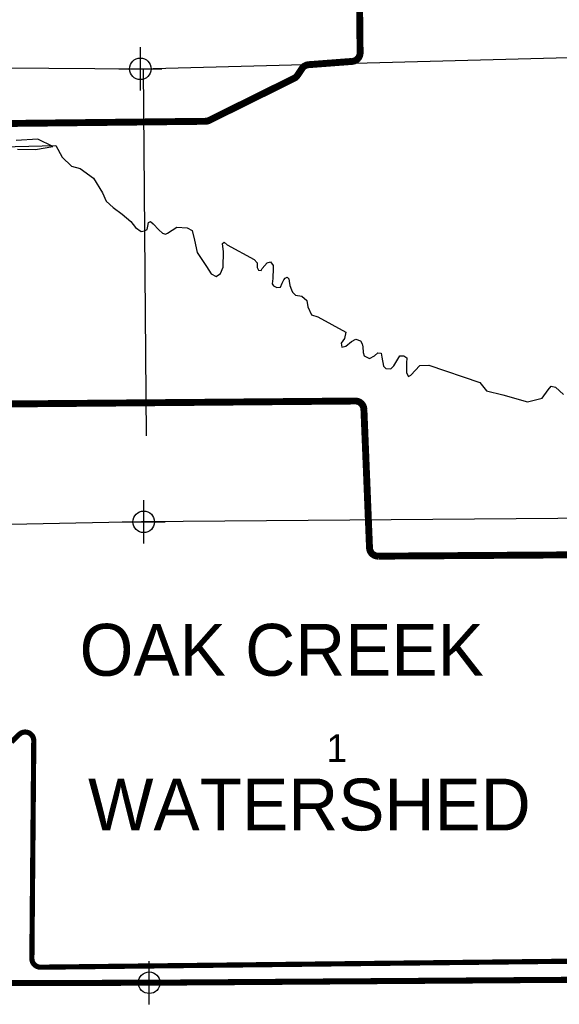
# Model space of a CAD drawing. Extents: x 192051 to 352051, y 710978 to 817615.
# Tile 9 of 85: x 246110 to 252359, y 721019 to 732417. Entities that reach past the tile are written whole.
import ezdxf
from ezdxf.enums import TextEntityAlignment as Align

# ---------------------------------------------------------------- set-up
doc = ezdxf.new("R2010")
doc.units = 0
doc.header["$LTSCALE"] = 800
doc.header["$PDMODE"] = 34
doc.header["$PDSIZE"] = 250
doc.linetypes.add('PHANTOM', pattern=[0])
doc.linetypes.add('STREAM', pattern=[0])
for name, color, linetype in [('COUNTY', 15, 'PHANTOM'), ('IR_PLINE', 7, 'CONTINUOUS'), ('MAJROADS', 9, 'CONTINUOUS'), ('SEC', 2, 'CONTINUOUS'), ('TEXT', 7, 'CONTINUOUS'), ('TRUNKS', 5, 'STREAM'), ('WATER', 4, 'CONTINUOUS'), ('WSHEDS', 3, 'CONTINUOUS')]:
    doc.layers.add(name, color=color, linetype=linetype)

msp = doc.modelspace()

# ---------------------------------------------------------------- linework, layer by layer
at = {"layer": 'COUNTY', "color": 0, "const_width": 70}
msp.add_lwpolyline([(284433, 732467), (284447, 731774), (284462, 729537), (284512, 727080), (284513, 724525), (284614, 721733), (280855, 721703), (279239, 721690), (274096, 721592), (268827, 721554), (263608, 721516), (258293, 721379), (255818, 721355), (253957, 721323), (253574, 721316), (253039, 721307), (247610, 721269), (242289, 721256)], dxfattribs=at)
at = {"layer": 'IR_PLINE', "color": 0}
msp.add_lwpolyline([(245423, 730933), (246528, 730960)], dxfattribs=at)
at = {"layer": 'MAJROADS', "color": 0}
for points in [[(244852, 731867), (247507, 731848), (252760, 731987)], [(247579, 727599), (247545, 731849)], [(242206, 726499), (247521, 726608), (252824, 726652), (258135, 726733)]]:
    msp.add_lwpolyline(points, dxfattribs=at)
at = {"layer": 'SEC', "color": 0}
for p in [(247507, 731848), (247546, 726604), (247610, 721269)]:
    msp.add_point(p, dxfattribs=at)
at = {"layer": 'TRUNKS', "color": 0}
msp.add_lwpolyline([(246528, 730960), (246602, 730826), (246709, 730721), (246811, 730693), (246966, 730581), (247067, 730413), (247111, 730316), (247193, 730243), (247298, 730165), (247397, 730082), (247452, 730013), (247517, 729966), (247554, 729972), (247585, 729987), (247592, 730028), (247600, 730069), (247624, 730082), (247654, 730055), (247723, 729986), (247763, 729946), (247798, 729935), (247822, 729945), (247928, 730017), (248050, 730006), (248106, 729977), (248135, 729863), (248167, 729723), (248275, 729559), (248328, 729477), (248386, 729444), (248437, 729480), (248465, 729553), (248471, 729734), (248461, 729793), (248459, 729826), (248479, 729841), (248511, 729810), (248827, 729640), (248859, 729603), (248860, 729550), (248874, 729517), (248905, 729515), (248916, 729538), (248974, 729603), (249016, 729613), (249044, 729573), (249045, 729542), (249043, 729422), (249033, 729359), (249048, 729337), (249089, 729317), (249130, 729320), (249149, 729366), (249167, 729405), (249185, 729424), (249207, 729435), (249228, 729419), (249232, 729391), (249238, 729340), (249256, 729290), (249269, 729261), (249305, 729230), (249377, 729215), (249435, 729166), (249447, 729092), (249491, 728999), (249563, 728978), (249886, 728800), (249872, 728728), (249834, 728672), (249840, 728628), (249886, 728636), (249954, 728692), (250001, 728719), (250055, 728701), (250076, 728665), (250084, 728630), (250089, 728565), (250099, 728525), (250162, 728494), (250219, 728527), (250259, 728559), (250294, 728557), (250302, 728511), (250324, 728408), (250350, 728381), (250409, 728375), (250442, 728412), (250512, 728526), (250558, 728525), (250592, 728501), (250591, 728442), (250591, 728331), (250612, 728287), (250641, 728303), (250743, 728415), (250848, 728417), (251440, 728216), (251517, 728119), (251706, 728076), (251992, 727994), (252161, 728035), (252228, 728134), (252266, 728175), (252316, 728163), (252408, 728080)], dxfattribs=at)
at = {"layer": 'WATER', "color": 0}
msp.add_lwpolyline([(246085, 730917), (246294, 730916), (246495, 730948), (246320, 731033), (246068, 731018)], dxfattribs=at)
at = {"layer": 'WSHEDS', "color": 0}
for points, const_width in [([(246018, 731216), (248260, 731241, 0.112533), (248303, 731251), (249287, 731738, 0.132254), (249326, 731772), (249379, 731851, -0.231443), (249455, 731896), (249959, 731934, 0.395502), (250052, 732035), (250026, 734385, -0.416424)], 80), ([(252811, 721544), (252733, 726125, 0.411172), (252632, 726223), (250261, 726207, -0.404301), (250161, 726303), (250096, 727907, 0.404862), (249995, 728003), (244944, 727960, -0.417549)], 80), ([(265958, 721688), (252821, 721522, -0.000336), (252821, 721522), (246352, 721449, -0.420171), (246251, 721550), (246273, 724070, 0.664599), (246104, 724143), (246015, 724057, -0.435716)], 60)]:
    msp.add_lwpolyline(points, format="xyb", dxfattribs=dict(at, const_width=const_width))

# ---------------------------------------------------------------- texts
at = {"layer": 'TEXT', "color": 0}
for s, height, p in [('OAK CREEK', 600, (249144, 724823)), ('1', 320, (249782, 723825)), ('WATERSHED', 600, (249465, 723032))]:
    msp.add_text(s, height=height, dxfattribs=at).set_placement(p, align=Align.CENTER)

doc.saveas('drawing.dxf')
